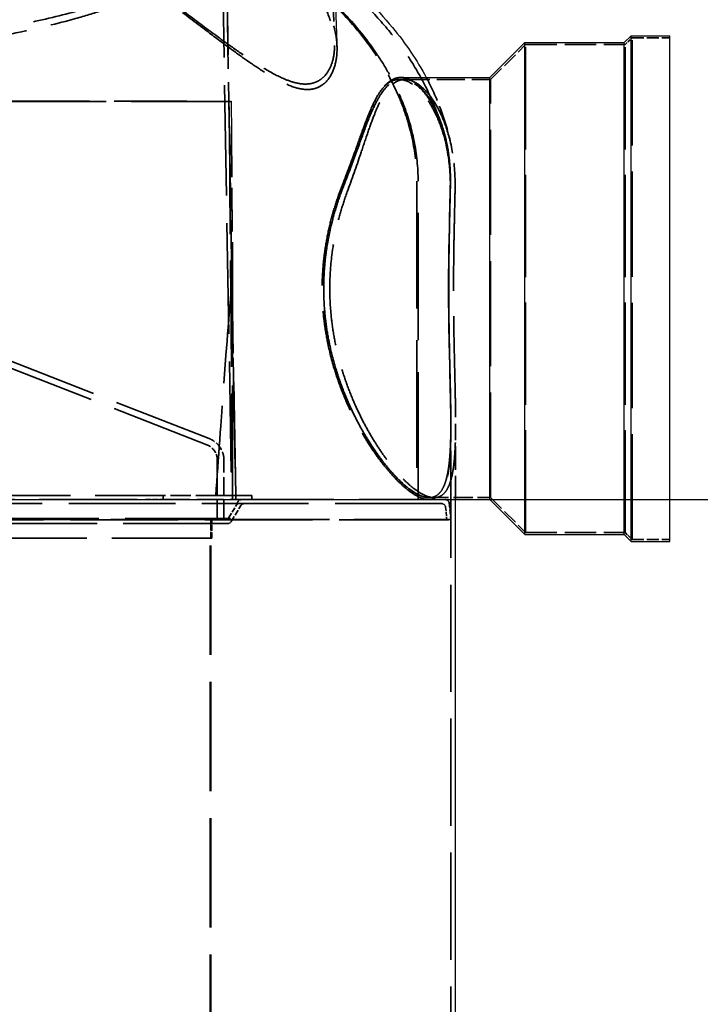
# Model space of a CAD drawing. Header units: millimetres. Extents: x -122 to 329287, y -2042 to 18239.
# Tile 19 of 39: x 13435 to 15144, y 6606 to 9079. Entities that reach past the tile are written whole.
import ezdxf

# ---------------------------------------------------------------- set-up
doc = ezdxf.new("R2010")
doc.units = ezdxf.units.MM
doc.header["$LTSCALE"] = 61
doc.linetypes.add('DASHED', pattern=[0.2068, 0.1655, -0.0413])
for name, color, linetype, lineweight in [('Dimension (Draken)', 7, 'Continuous', 25), ('Hidden (Draken)', 7, 'DASHED', 35), ('Visible (Draken)', 7, 'Continuous', 25)]:
    doc.layers.add(name, color=color, linetype=linetype, lineweight=lineweight)
doc.styles.add('Draken Note Text', font='tahoma.ttf')
doc.dimstyles.new('Draken Metric', dxfattribs={"dimscale": 61, "dimtxt": 2.5, "dimasz": 2.5, "dimexe": 3.175, "dimexo": 1, "dimgap": 0.762, "dimtad": 1, "dimtoh": 1, "dimdec": 1, "dimrnd": 1e-08, "dimzin": 0, "dimdsep": 46, "dimtxsty": 'Draken Note Text', "dimcen": 0.09, "dimdle": 10, "dimclrd": 256, "dimclre": 256, "dimclrt": 256, "dimadec": 1, "dimazin": 0, "dimtfac": 1.40208, "dimtdec": 1, "dimtmove": 0, "dimatfit": 3, "dimfxl": 1, "dimtolj": 1, "dimtzin": 0, "dimlwd": -1, "dimlwe": -1, "dimarcsym": 0})

# ---------------------------------------------------------------- blocks, each defined once
blk = doc.blocks.new('*D15')
at = {"layer": 'Defpoints', "color": 0, "transparency": 16777216}
for p in [(13950.9, 9623.5), (16939.9, 9623.5), (12472, 7873.5)]:
    blk.add_point(p, dxfattribs=at)
at = {"layer": 'Dimension (Draken)', "transparency": 16777216}
for p, q in [((14011.9, 9623.5), (17133.6, 9623.5)), ((16939.9, 8026), (16939.9, 9471)), ((12533, 7873.5), (17133.6, 7873.5))]:
    blk.add_line(p, q, dxfattribs=at)
for points in [[(16914.5, 9471), (16965.3, 9471), (16939.9, 9623.5)], [(16914.5, 8026), (16965.3, 8026), (16939.9, 7873.5)]]:
    blk.add_solid(points, dxfattribs=at)
at = {"layer": 'Dimension (Draken)', "transparency": 16777216, "insert": (16734.7, 8535.3), "char_height": 152.5, "attachment_point": 1, "rotation": 90, "style": 'Draken Note Text'}
blk.add_mtext('\\A1;1750', dxfattribs=at)
blk = doc.blocks.new('*D16')
at = {"layer": 'Defpoints', "color": 0, "transparency": 16777216}
for p in [(14052.9, 10623.5), (17527.6, 10623.5), (12472, 7873.5)]:
    blk.add_point(p, dxfattribs=at)
at = {"layer": 'Dimension (Draken)', "transparency": 16777216}
for p, q in [((14113.9, 10623.5), (17721.2, 10623.5)), ((17527.6, 8026), (17527.6, 10471)), ((12533, 7873.5), (17721.2, 7873.5))]:
    blk.add_line(p, q, dxfattribs=at)
for points in [[(17502.1, 10471), (17553, 10471), (17527.6, 10623.5)], [(17502.1, 8026), (17553, 8026), (17527.6, 7873.5)]]:
    blk.add_solid(points, dxfattribs=at)
at = {"layer": 'Dimension (Draken)', "transparency": 16777216, "insert": (17319.2, 8370.4), "char_height": 152.5, "attachment_point": 1, "rotation": 90, "style": 'Draken Note Text'}
blk.add_mtext('\\A1; \\fTahoma|b0|i0;{\\H151.8900;To Suit Site Levels}', dxfattribs=at)

msp = doc.modelspace()

# ---------------------------------------------------------------- linework, layer by layer
at = {"layer": 'Hidden (Draken)', "ltscale": 27.512947}
msp.add_line((13937.6, 9608.56), (13967.88, 7873.47), dxfattribs=at)
at = {"layer": 'Hidden (Draken)', "ltscale": 27.435045}
msp.add_line((13947.51, 9613.65), (13977.71, 7883.47), dxfattribs=at)
at = {"layer": 'Hidden (Draken)', "ltscale": 21.68861}
msp.add_line((14206.64, 9566.45), (14225.74, 9019.59), dxfattribs=at)
at = {"layer": 'Hidden (Draken)', "ltscale": 28.333616}
msp.add_line((13977.71, 7883.47), (13952.76, 9312.95), dxfattribs=at)
at = {"layer": 'Hidden (Draken)', "ltscale": 0.772294}
for p, q in [((14955.38, 9015.97), (14972.88, 9033.47)), ((14955.38, 7790.97), (14972.88, 7773.47))]:
    msp.add_line(p, q, dxfattribs=at)
at = {"layer": 'Hidden (Draken)', "ltscale": 26.149223}
for p, q in [((14972.88, 7773.47), (14972.88, 9033.47)), ((14617.88, 7878.47), (14617.88, 8928.47))]:
    msp.add_line(p, q, dxfattribs=at)
at = {"layer": 'Hidden (Draken)', "ltscale": 2.964796}
for p, q in [((14972.88, 9033.47), (15067.88, 9033.47)), ((14972.88, 7773.47), (15067.88, 7773.47))]:
    msp.add_line(p, q, dxfattribs=at)
at = {"layer": 'Hidden (Draken)', "ltscale": 0.281367}
msp.add_line((14231.7, 9020.83), (14232.02, 9011.82), dxfattribs=at)
at = {"layer": 'Hidden (Draken)', "ltscale": 3.861871}
for p, q in [((14617.88, 8928.47), (14705.38, 9015.97)), ((14617.88, 7878.47), (14705.38, 7790.97))]:
    msp.add_line(p, q, dxfattribs=at)
at = {"layer": 'Hidden (Draken)', "ltscale": 25.422857}
for p, q in [((14705.38, 7790.97), (14705.38, 9015.97)), ((14955.38, 7790.97), (14955.38, 9015.97))]:
    msp.add_line(p, q, dxfattribs=at)
at = {"layer": 'Hidden (Draken)', "ltscale": 7.802259}
for p, q in [((14705.38, 9015.97), (14955.38, 9015.97)), ((14705.38, 7790.97), (14955.38, 7790.97))]:
    msp.add_line(p, q, dxfattribs=at)
at = {"layer": 'Hidden (Draken)', "ltscale": 0.441685}
msp.add_line((14388.1, 8928.47), (14402.25, 8928.47), dxfattribs=at)
at = {"layer": 'Hidden (Draken)', "ltscale": 0.234565}
msp.add_line((14391.97, 8933.47), (14399.49, 8933.47), dxfattribs=at)
at = {"layer": 'Hidden (Draken)', "ltscale": 6.966325}
msp.add_line((14394.67, 8928.47), (14617.88, 8928.47), dxfattribs=at)
at = {"layer": 'Hidden (Draken)', "ltscale": 24.619135}
msp.add_line((12119.63, 8873.65), (13854.66, 8873.65), dxfattribs=at)
at = {"layer": 'Hidden (Draken)', "ltscale": 24.838673}
msp.add_line((12148.31, 8873.47), (13961.26, 8873.47), dxfattribs=at)
at = {"layer": 'Hidden (Draken)', "ltscale": 0.311994}
for p, q in [((13961.26, 8873.47), (13966.26, 8873.65)), ((13795.34, 7873.47), (13795.34, 7883.47)), ((13977.71, 7873.47), (13977.71, 7883.47)), ((14017.88, 7873.47), (14017.88, 7883.47)), ((13917.88, 7823.47), (13917.88, 7813.47)), ((14507.93, 7822.48), (14517.88, 7823.47))]:
    msp.add_line(p, q, dxfattribs=at)
at = {"layer": 'Hidden (Draken)', "ltscale": 26.428015}
msp.add_line((13969.99, 7873.47), (13961.26, 8873.47), dxfattribs=at)
at = {"layer": 'Hidden (Draken)', "ltscale": 10.793313}
msp.add_line((13966.97, 8792.24), (13969.99, 8446.46), dxfattribs=at)
at = {"layer": 'Hidden (Draken)', "ltscale": 31.708786}
for p, q in [((14432.09, 8673.47), (14432.09, 7873.47)), ((14435.59, 7873.47), (14435.59, 8673.47))]:
    msp.add_line(p, q, dxfattribs=at)
at = {"layer": 'Hidden (Draken)', "ltscale": 22.710899}
msp.add_line((13969.99, 8446.46), (13969.99, 7873.47), dxfattribs=at)
at = {"layer": 'Hidden (Draken)', "ltscale": 24.735857}
for p, q in [((13911.1, 8026.66), (13039.1, 8367.13)), ((13905.04, 8011.13), (13033.04, 8351.61))]:
    msp.add_line(p, q, dxfattribs=at)
at = {"layer": 'Hidden (Draken)', "ltscale": 26.666664}
msp.add_line((14517.88, 5035.88), (14517.88, 8063.43), dxfattribs=at)
at = {"layer": 'Hidden (Draken)', "ltscale": 0.239277}
msp.add_line((14517.88, 8055.76), (14517.88, 8063.43), dxfattribs=at)
at = {"layer": 'Hidden (Draken)', "ltscale": 5.928545}
msp.add_line((14529.88, 7873.47), (14529.88, 8063.43), dxfattribs=at)
at = {"layer": 'Hidden (Draken)', "ltscale": 4.551688}
for p, q in [((13931.55, 7826.47), (13931.55, 7972.32)), ((13948.21, 7826.47), (13948.21, 7972.32))]:
    msp.add_line(p, q, dxfattribs=at)
at = {"layer": 'Hidden (Draken)', "ltscale": 24.750107}
msp.add_line((12063.94, 7883.47), (13795.34, 7883.47), dxfattribs=at)
at = {"layer": 'Hidden (Draken)', "ltscale": 26.501078}
msp.add_line((14494.78, 7863.47), (12353.74, 7863.47), dxfattribs=at)
at = {"layer": 'Hidden (Draken)', "ltscale": 24.37952}
msp.add_line((12561.75, 7873.47), (13750.88, 7873.47), dxfattribs=at)
at = {"layer": 'Hidden (Draken)', "ltscale": 1.42069}
msp.add_line((13750.88, 7873.47), (13795.34, 7873.47), dxfattribs=at)
at = {"layer": 'Hidden (Draken)', "ltscale": 5.002205}
msp.add_line((13927.72, 7883.47), (13795.34, 7883.47), dxfattribs=at)
at = {"layer": 'Hidden (Draken)', "ltscale": 6.684907}
msp.add_line((13795.34, 7873.47), (13969.99, 7873.47), dxfattribs=at)
at = {"layer": 'Hidden (Draken)', "ltscale": 13.354685}
msp.add_line((14017.88, 7883.47), (13927.72, 7883.47), dxfattribs=at)
at = {"layer": 'Hidden (Draken)', "ltscale": 1.279041}
msp.add_line((13960.79, 7828.33), (13981.88, 7863.47), dxfattribs=at)
at = {"layer": 'Hidden (Draken)', "ltscale": 25.208206}
msp.add_line((13969.99, 7873.47), (14463.56, 7873.47), dxfattribs=at)
at = {"layer": 'Hidden (Draken)', "ltscale": 0.388366}
for p, q in [((14463.56, 7878.47), (14476.01, 7878.47)), ((14463.56, 7873.47), (14476.01, 7873.47))]:
    msp.add_line(p, q, dxfattribs=at)
at = {"layer": 'Hidden (Draken)', "ltscale": 4.816039}
msp.add_line((14463.56, 7878.47), (14617.88, 7878.47), dxfattribs=at)
at = {"layer": 'Hidden (Draken)', "ltscale": 1.285713}
msp.add_line((14513.78, 7864.47), (14517.88, 7823.47), dxfattribs=at)
at = {"layer": 'Hidden (Draken)', "ltscale": 1.466298}
msp.add_line((13966.46, 7818.33), (13990.63, 7858.62), dxfattribs=at)
at = {"layer": 'Hidden (Draken)', "ltscale": 1.003272}
msp.add_line((14504.73, 7854.47), (14507.93, 7822.48), dxfattribs=at)
at = {"layer": 'Hidden (Draken)', "ltscale": 26.204567}
msp.add_line((13964.88, 7826.47), (12070.88, 7826.47), dxfattribs=at)
at = {"layer": 'Hidden (Draken)', "ltscale": 26.010868}
msp.add_line((13957.88, 7813.47), (12077.88, 7813.47), dxfattribs=at)
at = {"layer": 'Hidden (Draken)', "ltscale": 26.756811}
msp.add_line((14507.93, 7822.48), (12345.82, 7822.48), dxfattribs=at)
at = {"layer": 'Hidden (Draken)', "ltscale": 24.162125}
msp.add_line((14517.88, 7823.47), (12350.34, 7823.47), dxfattribs=at)
at = {"layer": 'Hidden (Draken)', "ltscale": 27.144987}
for p, q in [((13913.88, 5429.47), (13913.88, 7826.47)), ((13914.88, 5429.47), (13914.88, 7826.47))]:
    msp.add_line(p, q, dxfattribs=at)
at = {"layer": 'Hidden (Draken)', "ltscale": 1.560372}
msp.add_line((13914.88, 7776.47), (13914.88, 7826.47), dxfattribs=at)
at = {"layer": 'Hidden (Draken)', "ltscale": 1.466743}
msp.add_line((13917.88, 7776.47), (13917.88, 7823.47), dxfattribs=at)
at = {"layer": 'Hidden (Draken)', "ltscale": 0.093528}
msp.add_line((13964.88, 7823.47), (13964.88, 7826.47), dxfattribs=at)
at = {"layer": 'Hidden (Draken)', "ltscale": 24.904022}
msp.add_line((13917.88, 7776.47), (12117.88, 7776.47), dxfattribs=at)
at = {"layer": 'Hidden (Draken)', "ltscale": 0.242145}
msp.add_arc((13965.6, 8662.62), 552.36, 8.42082, 9.22596, dxfattribs=at)
at = {"layer": 'Hidden (Draken)', "ltscale": 1.55848}
msp.add_arc((13889.88, 7972.32), 41.67, 0, 68.67157, dxfattribs=at)
at = {"layer": 'Hidden (Draken)', "ltscale": 2.181911}
msp.add_arc((13889.88, 7972.32), 58.33, 0, 68.67157, dxfattribs=at)
at = {"layer": 'Hidden (Draken)', "ltscale": 0.490137}
msp.add_arc((13991.88, 7863.47), 10, 90, 180, dxfattribs=at)
at = {"layer": 'Hidden (Draken)', "ltscale": 0.321475}
for centre, start, end in [((13999.21, 7853.47), 90, 149.03624), ((13952.22, 7833.47), 270, 329.03624), ((13957.88, 7823.47), 270, 329.03624)]:
    msp.add_arc(centre, 10, start, end, dxfattribs=at)
at = {"layer": 'Hidden (Draken)', "ltscale": 0.459031}
for centre in [(14494.78, 7853.47), (14503.83, 7863.47)]:
    msp.add_arc(centre, 10, 5.71059, 90, dxfattribs=at)
at = {"layer": 'Hidden (Draken)', "ltscale": 24.814287}
msp.add_open_spline([(13017.88, 9504.56), (13019.03, 9504.56), (13020.18, 9504.56), (13121.94, 9504.49), (13221.74, 9501.33), (13428.81, 9487.83), (13532.15, 9476.44), (13714.25, 9445.34), (13790.06, 9425.64), (13901.44, 9378.82), (13935.09, 9352), (13954.68, 9293.27), (13940.41, 9261.84), (13880.54, 9209.55), (13849.31, 9189.46), (13779.23, 9153.75), (13743.3, 9138.12), (13664.32, 9108.54), (13621.72, 9094.58), (13530.32, 9068.75), (13481.74, 9056.88), (13374.55, 9035.09), (13315.64, 9025.51), (13202.48, 9012.34), (13149.11, 9008.14), (13053.88, 9004.51), (13012.54, 9004.2), (12922.45, 9006.27), (12874.05, 9009.16), (12723.89, 9023.3), (12626.59, 9040.21), (12492.23, 9072.21), (12448.84, 9084.25), (12365.62, 9110.52), (12326.31, 9124.81), (12253.69, 9155.04), (12220.97, 9170.98), (12164.89, 9203.52), (12141.92, 9220.07), (12096.16, 9263.75), (12083.98, 9290.31), (12094.93, 9345.42), (12125.16, 9372.89), (12230.78, 9420.99), (12304.1, 9441.3), (12485.16, 9474.14), (12590.81, 9486.38), (12801.05, 9500.77), (12901, 9504.2), (13001.99, 9504.53), (13007.29, 9504.55), (13012.58, 9504.56), (13017.88, 9504.56)], degree=3, knots=[-593.9521344, -593.9521344, -593.9521344, -593.9521344, -593.6070556, -593.6070556, -563.4238685, -563.4238685, -527.8847268, -527.8847268, -491.028071, -491.028071, -453.4464069, -453.4464069, -415.8352396, -415.8352396, -392.734732, -392.734732, -374.313847, -374.313847, -356.6322323, -356.6322323, -339.2156629, -339.2156629, -320.1872975, -320.1872975, -303.9182854, -303.9182854, -291.5273811, -291.5273811, -276.8784841, -276.8784841, -245.3414111, -245.3414111, -228.9036272, -228.9036272, -211.4033433, -211.4033433, -192.8645323, -192.8645323, -173.7890377, -173.7890377, -141.9820819, -141.9820819, -104.0941265, -104.0941265, -67.0809349, -67.0809349, -30.3029722, -30.3029722, 0, 0, 0, 1.5892734, 1.5892734, 1.5892734, 1.5892734], dxfattribs=at)
at = {"layer": 'Hidden (Draken)', "ltscale": 25.79211}
msp.add_open_spline([(12515.37, 9488.48), (12504.59, 9487.12), (12493.96, 9485.72), (12384.4, 9470.62), (12300.31, 9453.04), (12169.09, 9410.22), (12124.17, 9385.23), (12080.95, 9329.61), (12083.27, 9299.42), (12127.17, 9245.56), (12156.96, 9222.76), (12226.28, 9183.95), (12260.46, 9167.94), (12336.15, 9137.8), (12377, 9123.65), (12466.82, 9096.82), (12515.78, 9084.2), (12627.74, 9060.1), (12691.46, 9049.14), (12814.26, 9034.08), (12872.18, 9029.23), (12974.4, 9025.04), (13018.05, 9024.59), (13112.29, 9026.54), (13162.51, 9029.4), (13314.5, 9043.32), (13411.86, 9059.7), (13546.28, 9090.91), (13589.7, 9102.68), (13672.67, 9128.34), (13711.73, 9142.29), (13783.82, 9171.82), (13816.26, 9187.41), (13871.84, 9219.28), (13894.59, 9235.53), (13942.79, 9281.22), (13954.11, 9309.97), (13934.37, 9366.2), (13899.93, 9392.91), (13786.57, 9439.44), (13709.68, 9458.98), (13585.53, 9479.69), (13553.64, 9484.31), (13520.39, 9488.48)], degree=3, knots=[51.7294151, 51.7294151, 51.7294151, 51.7294151, 55.5993414, 55.5993414, 92.1335477, 92.1335477, 129.5081105, 129.5081105, 167.0707217, 167.0707217, 193.6999904, 193.6999904, 212.6932987, 212.6932987, 230.5424528, 230.5424528, 248.6810654, 248.6810654, 269.5678082, 269.5678082, 287.2826175, 287.2826175, 300.367322, 300.367322, 315.5621039, 315.5621039, 347.1349524, 347.1349524, 363.6072357, 363.6072357, 381.0467795, 381.0467795, 399.4960237, 399.4960237, 418.4909375, 418.4909375, 453.4468898, 453.4468898, 491.2694927, 491.2694927, 528.3065485, 528.3065485, 540.2782233, 540.2782233, 540.2782233, 540.2782233], dxfattribs=at)
at = {"layer": 'Hidden (Draken)', "ltscale": 25.192038}
msp.add_open_spline([(14021.24, 9300.28), (13977.68, 9328.86), (13929.07, 9354.82), (13835.16, 9395.78), (13791.42, 9411.54), (13720.33, 9431.98), (13692.65, 9438.48), (13651.47, 9445.71), (13636.82, 9447.7), (13612.6, 9449.87), (13602.66, 9450.36), (13584.28, 9450.4), (13575.86, 9449.96), (13558.56, 9447.91), (13550.21, 9446.03), (13531.38, 9439), (13523.68, 9432.53), (13515.66, 9413.84), (13517.6, 9400.81), (13534.01, 9367.44), (13550.41, 9346.55), (13598.94, 9295.75), (13633.08, 9265.29), (13694.65, 9213.86), (13718.99, 9194.21), (13771.37, 9152.71), (13799.52, 9130.83), (13854.56, 9088.46), (13881.45, 9067.95), (13927.84, 9033.03), (13947.46, 9018.4), (13980.5, 8994.3), (13994.08, 8984.55), (14037.36, 8954.41), (14065.28, 8936.37), (14105.72, 8915.86), (14120.57, 8909.75), (14139.39, 8905.2), (14144.03, 8904.37), (14151.49, 8903.55), (14154.36, 8903.38), (14159.87, 8903.32), (14162.5, 8903.43), (14168.66, 8904.02), (14172.11, 8904.62), (14183.88, 8907.68), (14191.28, 8911.51), (14207.73, 8924.43), (14215.32, 8935.22), (14225.93, 8958.68), (14229.26, 8971.51), (14232.92, 9001.21), (14232.42, 9018.64), (14226.35, 9056.96), (14219.89, 9078.14), (14199.6, 9123.5), (14184.79, 9147.75), (14148.45, 9194.32), (14127.26, 9216.66), (14078.56, 9259.87), (14051.19, 9280.63), (14021.24, 9300.28)], degree=3, knots=[0, 0, 0, 0, 16.7237987, 16.7237987, 30.7100003, 30.7100003, 40.2181846, 40.2181846, 45.9296485, 45.9296485, 50.3536542, 50.3536542, 54.7368366, 54.7368366, 60.2866505, 60.2866505, 69.73491, 69.73491, 81.4273869, 81.4273869, 95.1596063, 95.1596063, 111.576592, 111.576592, 121.2407815, 121.2407815, 131.5731905, 131.5731905, 141.1292083, 141.1292083, 148.0869289, 148.0869289, 152.9426443, 152.9426443, 163.6942935, 163.6942935, 170.1898406, 170.1898406, 172.3881236, 172.3881236, 173.8122292, 173.8122292, 175.1785952, 175.1785952, 177.0833746, 177.0833746, 181.9539431, 181.9539431, 189.5662281, 189.5662281, 196.8596221, 196.8596221, 205.8627713, 205.8627713, 216.3932322, 216.3932322, 228.4608954, 228.4608954, 239.9891818, 239.9891818, 251.4866678, 251.4866678, 251.4866678, 251.4866678], dxfattribs=at)
at = {"layer": 'Hidden (Draken)', "ltscale": 24.698355}
msp.add_open_spline([(14019.27, 9300.28), (14065.47, 9269.93), (14105.29, 9236.99), (14155.82, 9182.45), (14171.69, 9161.91), (14197.51, 9120.57), (14207.51, 9099.73), (14219.95, 9062.67), (14223.54, 9046.29), (14226.09, 9019.22), (14226.13, 9008.24), (14222.86, 8975.72), (14216.03, 8956.59), (14197.66, 8932.65), (14187.77, 8924.78), (14171.34, 8919.19), (14167.2, 8918.22), (14160.05, 8917.28), (14157.2, 8917.07), (14151.51, 8916.97), (14148.68, 8917.07), (14141.85, 8917.62), (14137.8, 8918.19), (14123.65, 8920.98), (14113.18, 8924.34), (14085.93, 8935.5), (14068.77, 8944.64), (14023.85, 8971.34), (13993.22, 8992.25), (13935.4, 9033.6), (13910.28, 9052.12), (13857.46, 9091.57), (13829.62, 9112.67), (13774.67, 9154.89), (13747.54, 9176.04), (13685.5, 9225.64), (13651.87, 9253.57), (13589.05, 9310.3), (13561.79, 9338.22), (13529.78, 9382.94), (13522.39, 9400.45), (13525.04, 9424.96), (13531.34, 9433.29), (13549.66, 9442.35), (13557.93, 9444.77), (13575.13, 9447.48), (13583.29, 9448.15), (13600.77, 9448.52), (13609.98, 9448.25), (13631.82, 9446.71), (13644.69, 9445.22), (13680.28, 9439.7), (13703.99, 9434.7), (13758.79, 9420.43), (13789.96, 9410.59), (13857.8, 9385.5), (13894.03, 9369.8), (13960.68, 9336.25), (13991.07, 9318.81), (14019.27, 9300.28)], degree=3, knots=[0, 0, 0, 0, 17.7539196, 17.7539196, 28.1095419, 28.1095419, 38.4169682, 38.4169682, 46.6380949, 46.6380949, 52.3991686, 52.3991686, 64.3662058, 64.3662058, 72.7333775, 72.7333775, 75.3494674, 75.3494674, 76.9987583, 76.9987583, 78.5507337, 78.5507337, 80.66266, 80.66266, 85.747449, 85.747449, 93.4499574, 93.4499574, 105.7442597, 105.7442597, 114.9831949, 114.9831949, 125.3157373, 125.3157373, 135.8484989, 135.8484989, 150.5583962, 150.5583962, 167.569113, 167.569113, 181.8070189, 181.8070189, 192.6461981, 192.6461981, 198.7612665, 198.7612665, 203.278831, 203.278831, 207.5782996, 207.5782996, 212.8047993, 212.8047993, 221.2322629, 221.2322629, 231.3828289, 231.3828289, 243.1789989, 243.1789989, 254.0173318, 254.0173318, 254.0173318, 254.0173318], dxfattribs=at)
at = {"layer": 'Hidden (Draken)', "ltscale": 26.194662}
msp.add_open_spline([(14510.09, 8743.51), (14500.97, 8796.95), (14483.86, 8849.89), (14434.2, 8953.12), (14401.65, 9003.39), (14322.14, 9099.65), (14275.18, 9145.64), (14168.37, 9231.87), (14108.51, 9272.1), (13977.81, 9345.54), (13906.97, 9378.74), (13831.76, 9407.88)], degree=3, knots=[-3.03961017, -3.03961017, -3.03961017, -3.03961017, -2.86055002, -2.86055002, -2.68148987, -2.68148987, -2.50242973, -2.50242973, -2.32336958, -2.32336958, -2.14430943, -2.14430943, -2.14430943, -2.14430943], dxfattribs=at)
at = {"layer": 'Hidden (Draken)', "ltscale": 22.249002}
msp.add_open_spline([(14435.59, 8673.47), (14435.59, 8741.35), (14422.06, 8807.47), (14367.13, 8945.81), (14322.03, 9014.04), (14187.75, 9164.71), (14080.96, 9245.47), (13952.76, 9312.95)], degree=3, knots=[0, 0, 0, 0, 20.3633637, 20.3633637, 44.6228102, 44.6228102, 80.7493076, 80.7493076, 80.7493076, 80.7493076], dxfattribs=at)
at = {"layer": 'Hidden (Draken)', "ltscale": 22.123795}
msp.add_open_spline([(13952.81, 9310.13), (14087.03, 9239.17), (14197.59, 9153.58), (14326.31, 9001.61), (14366.21, 8938.95), (14418.54, 8807.42), (14432.09, 8741.33), (14432.09, 8673.47)], degree=3, knots=[0.6559182, 0.6559182, 0.6559182, 0.6559182, 46.3250054, 46.3250054, 73.1908601, 73.1908601, 97.9599526, 97.9599526, 97.9599526, 97.9599526], dxfattribs=at)
at = {"layer": 'Hidden (Draken)', "ltscale": 23.122313}
msp.add_open_spline([(14516.58, 8651.88), (14517.38, 8687.64), (14514.42, 8720.88), (14501.54, 8789.22), (14490.09, 8821.87), (14464.82, 8871.75), (14451.45, 8890.27), (14431.1, 8910.18), (14424.28, 8915.51), (14413.46, 8921.91), (14409.43, 8923.83), (14401.81, 8926.58), (14398.21, 8927.5), (14391.99, 8928.38), (14389.36, 8928.53), (14384.01, 8928.37), (14381.3, 8928.03), (14374.58, 8926.54), (14370.63, 8925.05), (14356.86, 8917.65), (14347.65, 8908.48), (14333.78, 8887.89), (14328.82, 8878.99), (14317.72, 8855.93), (14311.66, 8841.06), (14299.09, 8807.24), (14292.62, 8788.27), (14273.88, 8732.75), (14260.89, 8693.69), (14245.1, 8651.88)], degree=3, knots=[-116.9515211, -116.9515211, -116.9515211, -116.9515211, -104.7375807, -104.7375807, -89.2510778, -89.2510778, -75.5134288, -75.5134288, -68.6774407, -68.6774407, -64.5795455, -64.5795455, -60.8408518, -60.8408518, -58.0415796, -58.0415796, -55.0912696, -55.0912696, -50.6186095, -50.6186095, -39.1555021, -39.1555021, -32.4150548, -32.4150548, -23.8297087, -23.8297087, -15.0046902, -15.0046902, 0, 0, 0, 0], dxfattribs=at)
at = {"layer": 'Hidden (Draken)', "ltscale": 27.703873}
msp.add_open_spline([(14510.81, 8751.18), (14507.92, 8768.99), (14504.06, 8785.72), (14493.84, 8820.29), (14487.14, 8837.41), (14473.19, 8866.02), (14466.07, 8877.91), (14446.16, 8905.44), (14432.9, 8917.92), (14414.4, 8928.45), (14409.01, 8930.66), (14400.12, 8932.88), (14396.59, 8933.37), (14389.76, 8933.54), (14386.47, 8933.25), (14378.88, 8931.72), (14374.62, 8930.17), (14365.9, 8925.53), (14361.46, 8922.31), (14349.9, 8911.57), (14343, 8902.67), (14327.18, 8876.65), (14318.5, 8857.88), (14299.68, 8810.98), (14289.57, 8782.35), (14268.4, 8723.44), (14257.82, 8694.4), (14245.73, 8663.88)], degree=3, knots=[10.7886212, 10.7886212, 10.7886212, 10.7886212, 17.9697473, 17.9697473, 26.7687616, 26.7687616, 34.6465448, 34.6465448, 48.0022887, 48.0022887, 53.5494299, 53.5494299, 57.2740604, 57.2740604, 60.835844, 60.835844, 65.6119068, 65.6119068, 70.8375618, 70.8375618, 79.5663783, 79.5663783, 91.3918067, 91.3918067, 104.4873217, 104.4873217, 115.5864858, 115.5864858, 115.5864858, 115.5864858], dxfattribs=at)
at = {"layer": 'Hidden (Draken)', "ltscale": 27.517653}
msp.add_open_spline([(14249.75, 8663.88), (14271.07, 8717.61), (14287.61, 8766.24), (14309.93, 8825.19), (14316.57, 8841.7), (14328.76, 8868.23), (14334.27, 8878.82), (14349.47, 8903.31), (14359.35, 8914.37), (14374.48, 8923.87), (14379.13, 8925.91), (14387.17, 8927.96), (14390.51, 8928.41), (14397.2, 8928.52), (14400.56, 8928.21), (14408.62, 8926.58), (14413.35, 8924.93), (14423.39, 8919.99), (14428.7, 8916.55), (14442.98, 8905.02), (14451.92, 8895.37), (14475.21, 8862.81), (14488.84, 8835.36), (14504.47, 8783.87), (14508.9, 8764.46), (14512, 8743.51)], degree=3, knots=[0, 0, 0, 0, 19.635729, 19.635729, 28.4861392, 28.4861392, 35.7998138, 35.7998138, 48.1202682, 48.1202682, 53.3985993, 53.3985993, 57.044713, 57.044713, 60.6178935, 60.6178935, 65.5419313, 65.5419313, 70.9934638, 70.9934638, 80.230267, 80.230267, 96.1225732, 96.1225732, 104.4584834, 104.4584834, 104.4584834, 104.4584834], dxfattribs=at)
at = {"layer": 'Hidden (Draken)', "ltscale": 23.109152}
msp.add_open_spline([(14259.74, 8651.88), (14272.12, 8685.06), (14282.83, 8716.54), (14304.42, 8780.68), (14314.73, 8811.73), (14333.64, 8859.81), (14342.16, 8878.04), (14357.51, 8902.1), (14364, 8909.97), (14376.3, 8920.51), (14381.96, 8923.89), (14390.87, 8927.06), (14393.98, 8927.79), (14399.67, 8928.47), (14402.24, 8928.55), (14407.75, 8928.23), (14410.7, 8927.77), (14418.59, 8925.81), (14423.58, 8923.82), (14443.51, 8912.91), (14458.78, 8898.09), (14481.24, 8864.7), (14489.12, 8850.29), (14504.43, 8814.96), (14511.61, 8793.43), (14525.13, 8734.65), (14529.55, 8695.15), (14528.59, 8651.88)], degree=3, knots=[-116.6017126, -116.6017126, -116.6017126, -116.6017126, -104.7319275, -104.7319275, -90.4509283, -90.4509283, -78.468755, -78.468755, -70.1821625, -70.1821625, -63.5475336, -63.5475336, -60.0914034, -60.0914034, -57.3150804, -57.3150804, -54.1932154, -54.1932154, -49.0432685, -49.0432685, -33.7869512, -33.7869512, -24.9136085, -24.9136085, -14.7355755, -14.7355755, 0, 0, 0, 0], dxfattribs=at)
at = {"layer": 'Hidden (Draken)', "ltscale": 6.304711}
msp.add_open_spline([(14456.23, 8933.47), (14461.16, 8924.28), (14465.85, 8915.04), (14495.65, 8852.85), (14513.09, 8798.46), (14522.26, 8743.51)], degree=3, knots=[5.97159801, 5.97159801, 5.97159801, 5.97159801, 6.00322402, 6.00322402, 6.18340836, 6.18340836, 6.18340836, 6.18340836], dxfattribs=at)
at = {"layer": 'Hidden (Draken)', "ltscale": 3.347988}
msp.add_open_spline([(14516.62, 8663.88), (14517.34, 8695.2), (14515.16, 8724.41), (14510.81, 8751.18)], degree=3, dxfattribs=at)
at = {"layer": 'Hidden (Draken)', "ltscale": 3.04583}
msp.add_open_spline([(14512, 8743.51), (14512.51, 8740.09), (14512.98, 8736.63), (14516.11, 8711.39), (14517.36, 8688.24), (14516.84, 8663.88)], degree=3, knots=[104.4584834, 104.4584834, 104.4584834, 104.4584834, 105.8186494, 105.8186494, 114.2630647, 114.2630647, 114.2630647, 114.2630647], dxfattribs=at)
at = {"layer": 'Hidden (Draken)', "ltscale": 25.681183}
msp.add_open_spline([(14245.73, 8663.88), (14244.19, 8659.98), (14242.67, 8656.05), (14235.51, 8637.05), (14230.2, 8621.53), (14220.52, 8589.68), (14216.14, 8573.34), (14208.51, 8540.1), (14205.26, 8523.2), (14200.04, 8489.11), (14198.06, 8471.93), (14195.43, 8437.59), (14194.78, 8420.44), (14194.78, 8386.5), (14195.43, 8369.35), (14198.06, 8335.01), (14200.04, 8317.83), (14205.26, 8283.74), (14208.51, 8266.84), (14216.14, 8233.6), (14220.52, 8217.26), (14230.2, 8185.42), (14235.51, 8169.89), (14246.84, 8139.84), (14252.85, 8125.33), (14265.32, 8097.49), (14271.79, 8084.16), (14284.9, 8058.86), (14291.55, 8046.88), (14305.3, 8023.52), (14312.67, 8011.78), (14327.68, 7989.34), (14335.32, 7978.63), (14350.65, 7958.51), (14358.34, 7949.08), (14373.55, 7931.73), (14381.08, 7923.79), (14395.77, 7909.56), (14402.95, 7903.27), (14416.79, 7892.44), (14423.45, 7887.9), (14436.12, 7880.66), (14442.14, 7877.94), (14453.42, 7874.35), (14458.69, 7873.47), (14468.05, 7873.47), (14472.33, 7874.22), (14480.37, 7877.36), (14484.13, 7879.75), (14491.05, 7886.26), (14494.2, 7890.38), (14499.86, 7900.35), (14502.37, 7906.2), (14506.76, 7919.57), (14508.63, 7927.09), (14511.8, 7943.67), (14513.09, 7952.74), (14515.16, 7972.21), (14515.94, 7982.61), (14517.08, 8004.51), (14517.45, 8015.99), (14517.86, 8039.62), (14517.92, 8052.16), (14517.8, 8078.61), (14517.62, 8092.51), (14517.11, 8121.5), (14516.77, 8136.59), (14516.03, 8167.69), (14515.62, 8183.72), (14514.81, 8216.43), (14514.4, 8233.14), (14513.67, 8266.97), (14513.34, 8284.08), (14512.8, 8318.4), (14512.59, 8335.61), (14512.31, 8369.8), (14512.24, 8386.78), (14512.24, 8403.47), (14512.24, 8420.17), (14512.31, 8437.14), (14512.59, 8471.33), (14512.8, 8488.54), (14513.34, 8522.86), (14513.67, 8539.98), (14514.4, 8573.8), (14514.81, 8590.51), (14515.62, 8623.22), (14516.03, 8639.25), (14516.47, 8657.85), (14516.55, 8660.87), (14516.62, 8663.88)], degree=3, knots=[-191.7796096, -191.7796096, -191.7796096, -191.7796096, -190.4338246, -190.4338246, -185.3430547, -185.3430547, -180.2522848, -180.2522848, -175.1615149, -175.1615149, -170.070745, -170.070745, -164.979975, -164.979975, -159.8892051, -159.8892051, -154.7984352, -154.7984352, -149.7076653, -149.7076653, -144.6168953, -144.6168953, -139.5261254, -139.5261254, -134.4353555, -134.4353555, -129.3445856, -129.3445856, -124.2538157, -124.2538157, -118.7724319, -118.7724319, -113.2910481, -113.2910481, -107.8096643, -107.8096643, -102.3282805, -102.3282805, -96.8468967, -96.8468967, -91.3655129, -91.3655129, -85.8841291, -85.8841291, -80.4027453, -80.4027453, -75.3608125, -75.3608125, -70.3188798, -70.3188798, -65.276947, -65.276947, -60.2350143, -60.2350143, -55.1930815, -55.1930815, -50.1511488, -50.1511488, -45.109216, -45.109216, -40.0672833, -40.0672833, -35.0588729, -35.0588729, -30.0504625, -30.0504625, -25.0420521, -25.0420521, -20.0336416, -20.0336416, -15.0252312, -15.0252312, -10.0168208, -10.0168208, -5.0084104, -5.0084104, 0, 0, 0, 5.0084104, 5.0084104, 10.0168208, 10.0168208, 15.0252312, 15.0252312, 20.0336416, 20.0336416, 25.0420521, 25.0420521, 26.0227366, 26.0227366, 26.0227366, 26.0227366], dxfattribs=at)
at = {"layer": 'Hidden (Draken)', "ltscale": 25.498774}
msp.add_open_spline([(14516.84, 8663.88), (14516.76, 8660.09), (14516.68, 8656.26), (14516.25, 8637), (14515.86, 8621.13), (14515.1, 8588.72), (14514.72, 8572.17), (14514.03, 8538.67), (14513.71, 8521.72), (14513.2, 8487.73), (14513, 8470.68), (14512.73, 8436.82), (14512.66, 8420.01), (14512.66, 8403.47), (14512.66, 8386.94), (14512.73, 8370.12), (14513, 8336.26), (14513.2, 8319.21), (14513.71, 8285.22), (14514.03, 8268.27), (14514.72, 8234.77), (14515.1, 8218.22), (14515.86, 8185.81), (14516.25, 8169.94), (14516.93, 8139.13), (14517.24, 8124.19), (14517.7, 8095.48), (14517.84, 8081.7), (14517.91, 8055.5), (14517.82, 8043.09), (14517.36, 8019.67), (14516.97, 8008.3), (14515.78, 7986.61), (14514.98, 7976.3), (14512.88, 7957.01), (14511.58, 7948.03), (14508.39, 7931.59), (14506.5, 7924.14), (14502.12, 7910.9), (14499.61, 7905.1), (14493.97, 7895.23), (14490.83, 7891.14), (14483.96, 7884.69), (14480.23, 7882.32), (14472.25, 7879.21), (14468, 7878.47), (14458.74, 7878.47), (14453.53, 7879.34), (14442.37, 7882.9), (14436.43, 7885.58), (14423.9, 7892.75), (14417.32, 7897.24), (14403.67, 7907.96), (14396.59, 7914.19), (14382.09, 7928.28), (14374.67, 7936.14), (14359.67, 7953.33), (14352.09, 7962.66), (14336.98, 7982.59), (14329.46, 7993.19), (14314.67, 8015.43), (14307.41, 8027.06), (14293.87, 8050.2), (14287.32, 8062.07), (14274.41, 8087.15), (14268.05, 8100.35), (14255.78, 8127.94), (14249.86, 8142.32), (14238.73, 8172.1), (14233.51, 8187.48), (14223.99, 8219.04), (14219.69, 8235.22), (14212.2, 8268.15), (14209.01, 8284.9), (14203.87, 8318.66), (14201.93, 8335.68), (14199.35, 8369.69), (14198.72, 8386.67), (14198.72, 8420.27), (14199.35, 8437.26), (14201.93, 8471.26), (14203.87, 8488.28), (14209.01, 8522.04), (14212.2, 8538.79), (14219.69, 8571.72), (14223.99, 8587.9), (14233.51, 8619.46), (14238.73, 8634.85), (14246.08, 8654.5), (14247.9, 8659.22), (14249.75, 8663.88)], degree=3, knots=[-26.0438842, -26.0438842, -26.0438842, -26.0438842, -24.802466, -24.802466, -19.8419728, -19.8419728, -14.8814796, -14.8814796, -9.9209864, -9.9209864, -4.9604932, -4.9604932, 0, 0, 0, 4.9604932, 4.9604932, 9.9209864, 9.9209864, 14.8814796, 14.8814796, 19.8419728, 19.8419728, 24.802466, 24.802466, 29.7629592, 29.7629592, 34.7234524, 34.7234524, 39.6839456, 39.6839456, 44.6792151, 44.6792151, 49.6744846, 49.6744846, 54.6697541, 54.6697541, 59.6650236, 59.6650236, 64.6602931, 64.6602931, 69.6555627, 69.6555627, 74.6508322, 74.6508322, 79.6461017, 79.6461017, 85.071987, 85.071987, 90.4978724, 90.4978724, 95.9237577, 95.9237577, 101.3496431, 101.3496431, 106.7755284, 106.7755284, 112.2014138, 112.2014138, 117.6272991, 117.6272991, 123.0531845, 123.0531845, 128.0936133, 128.0936133, 133.1340422, 133.1340422, 138.1744711, 138.1744711, 143.2149, 143.2149, 148.2553289, 148.2553289, 153.2957577, 153.2957577, 158.3361866, 158.3361866, 163.3766155, 163.3766155, 168.4170444, 168.4170444, 173.4574732, 173.4574732, 178.4979021, 178.4979021, 183.538331, 183.538331, 188.5787599, 188.5787599, 190.1936713, 190.1936713, 190.1936713, 190.1936713], dxfattribs=at)
at = {"layer": 'Hidden (Draken)', "ltscale": 25.17935}
msp.add_open_spline([(14245.1, 8651.88), (14244.83, 8651.17), (14244.56, 8650.45), (14238.73, 8634.85), (14233.51, 8619.46), (14223.99, 8587.9), (14219.69, 8571.72), (14212.2, 8538.79), (14209.01, 8522.04), (14203.87, 8488.28), (14201.93, 8471.26), (14199.35, 8437.26), (14198.72, 8420.27), (14198.72, 8386.23), (14199.39, 8368.82), (14202.09, 8333.99), (14204.13, 8316.56), (14209.51, 8282.03), (14212.85, 8264.92), (14220.68, 8231.31), (14225.17, 8214.8), (14235.09, 8182.65), (14240.53, 8166.99), (14252.11, 8136.73), (14258.25, 8122.12), (14270.99, 8094.15), (14277.58, 8080.78), (14290.93, 8055.44), (14297.7, 8043.46), (14311.32, 8020.75), (14318.43, 8009.6), (14332.9, 7988.3), (14340.25, 7978.14), (14354.99, 7959.04), (14362.38, 7950.1), (14377, 7933.63), (14384.22, 7926.11), (14398.34, 7912.62), (14405.23, 7906.66), (14418.52, 7896.4), (14424.92, 7892.11), (14437.11, 7885.25), (14442.9, 7882.69), (14453.77, 7879.3), (14458.86, 7878.47), (14468.02, 7878.47), (14472.28, 7879.21), (14480.28, 7882.34), (14484.02, 7884.73), (14490.9, 7891.22), (14494.04, 7895.32), (14499.69, 7905.25), (14502.19, 7911.08), (14506.58, 7924.4), (14508.46, 7931.89), (14511.64, 7948.41), (14512.94, 7957.44), (14515.03, 7976.83), (14515.82, 7987.19), (14517, 8009), (14517.38, 8020.43), (14517.83, 8043.9), (14517.91, 8056.3), (14517.84, 8082.46), (14517.69, 8096.22), (14517.23, 8124.89), (14516.92, 8139.8), (14516.23, 8170.55), (14515.85, 8186.39), (14515.09, 8218.72), (14514.71, 8235.23), (14514.02, 8268.64), (14513.71, 8285.55), (14513.2, 8319.45), (14513, 8336.45), (14512.73, 8370.22), (14512.66, 8386.98), (14512.66, 8403.47), (14512.66, 8420.01), (14512.73, 8436.82), (14513, 8470.68), (14513.2, 8487.73), (14513.71, 8521.72), (14514.03, 8538.67), (14514.72, 8572.17), (14515.1, 8588.72), (14515.86, 8620.95), (14516.24, 8636.64), (14516.58, 8651.88)], degree=3, knots=[-188.8345029, -188.8345029, -188.8345029, -188.8345029, -188.5912839, -188.5912839, -183.5508551, -183.5508551, -178.5104262, -178.5104262, -173.4699973, -173.4699973, -168.4295684, -168.4295684, -163.3891395, -163.3891395, -158.21745, -158.21745, -153.0457605, -153.0457605, -147.8740711, -147.8740711, -142.7023816, -142.7023816, -137.5306921, -137.5306921, -132.3590026, -132.3590026, -127.1873131, -127.1873131, -122.0156236, -122.0156236, -116.7194667, -116.7194667, -111.4233099, -111.4233099, -106.127153, -106.127153, -100.8309962, -100.8309962, -95.5348393, -95.5348393, -90.2386825, -90.2386825, -84.9425256, -84.9425256, -79.6463688, -79.6463688, -74.6364851, -74.6364851, -69.6266013, -69.6266013, -64.6167176, -64.6167176, -59.6068339, -59.6068339, -54.5969501, -54.5969501, -49.5870664, -49.5870664, -44.5771826, -44.5771826, -39.5672989, -39.5672989, -34.6213865, -34.6213865, -29.6754742, -29.6754742, -24.7295618, -24.7295618, -19.7836495, -19.7836495, -14.8377371, -14.8377371, -9.8918247, -9.8918247, -4.9459124, -4.9459124, 0, 0, 0, 4.9604932, 4.9604932, 9.9209864, 9.9209864, 14.8814796, 14.8814796, 19.8419728, 19.8419728, 24.7463685, 24.7463685, 24.7463685, 24.7463685], dxfattribs=at)
at = {"layer": 'Hidden (Draken)', "ltscale": 25.166592}
msp.add_open_spline([(14528.59, 8651.88), (14528.25, 8636.64), (14527.87, 8620.94), (14527.12, 8588.72), (14526.75, 8572.17), (14526.06, 8538.67), (14525.75, 8521.72), (14525.24, 8487.72), (14525.04, 8470.68), (14524.77, 8436.82), (14524.71, 8420.01), (14524.71, 8403.47), (14524.71, 8386.94), (14524.77, 8370.12), (14525.04, 8336.26), (14525.24, 8319.22), (14525.75, 8285.23), (14526.06, 8268.27), (14526.75, 8234.78), (14527.12, 8218.23), (14527.88, 8185.82), (14528.26, 8169.95), (14528.94, 8139.14), (14529.25, 8124.2), (14529.7, 8095.49), (14529.84, 8081.71), (14529.91, 8055.52), (14529.82, 8043.1), (14529.36, 8019.69), (14528.98, 8008.31), (14527.8, 7986.63), (14527.01, 7976.31), (14524.92, 7957.02), (14523.63, 7948.04), (14520.47, 7931.61), (14518.6, 7924.16), (14514.25, 7910.92), (14511.77, 7905.12), (14506.17, 7895.23), (14503.06, 7891.15), (14496.25, 7884.7), (14492.54, 7882.32), (14484.63, 7879.21), (14480.42, 7878.47), (14471.35, 7878.47), (14466.31, 7879.3), (14455.54, 7882.69), (14449.8, 7885.25), (14437.73, 7892.1), (14431.38, 7896.39), (14418.21, 7906.64), (14411.39, 7912.6), (14397.41, 7926.08), (14390.25, 7933.61), (14375.77, 7950.08), (14368.46, 7959.02), (14353.86, 7978.12), (14346.58, 7988.28), (14332.26, 8009.59), (14325.22, 8020.74), (14311.74, 8043.47), (14305.04, 8055.45), (14291.83, 8080.81), (14285.31, 8094.18), (14272.72, 8122.17), (14266.64, 8136.78), (14255.2, 8167.06), (14249.83, 8182.72), (14240.03, 8214.88), (14235.59, 8231.39), (14227.86, 8265), (14224.57, 8282.11), (14219.26, 8316.63), (14217.25, 8334.04), (14214.58, 8368.85), (14213.92, 8386.25), (14213.92, 8420.26), (14214.55, 8437.24), (14217.1, 8471.24), (14219.01, 8488.26), (14224.08, 8522.02), (14227.23, 8538.77), (14234.63, 8571.71), (14238.88, 8587.91), (14248.29, 8619.48), (14253.45, 8634.87), (14259.22, 8650.47), (14259.48, 8651.18), (14259.74, 8651.88)], degree=3, knots=[-24.7461478, -24.7461478, -24.7461478, -24.7461478, -19.840917, -19.840917, -14.8806878, -14.8806878, -9.9204585, -9.9204585, -4.9602293, -4.9602293, 0, 0, 0, 4.9602293, 4.9602293, 9.9204585, 9.9204585, 14.8806878, 14.8806878, 19.840917, 19.840917, 24.8011463, 24.8011463, 29.7613755, 29.7613755, 34.7216048, 34.7216048, 39.681834, 39.681834, 44.6762588, 44.6762588, 49.6706835, 49.6706835, 54.6651083, 54.6651083, 59.659533, 59.659533, 64.6539578, 64.6539578, 69.6483825, 69.6483825, 74.6428073, 74.6428073, 79.6372321, 79.6372321, 84.9268576, 84.9268576, 90.2164831, 90.2164831, 95.5061086, 95.5061086, 100.7957341, 100.7957341, 106.0853596, 106.0853596, 111.3749851, 111.3749851, 116.6646106, 116.6646106, 121.9542361, 121.9542361, 127.1207416, 127.1207416, 132.287247, 132.287247, 137.4537525, 137.4537525, 142.6202579, 142.6202579, 147.7867634, 147.7867634, 152.9532689, 152.9532689, 158.1197743, 158.1197743, 163.2862798, 163.2862798, 168.3241236, 168.3241236, 173.3619674, 173.3619674, 178.3998112, 178.3998112, 183.4376551, 183.4376551, 188.4754989, 188.4754989, 188.7143984, 188.7143984, 188.7143984, 188.7143984], dxfattribs=at)
at = {"layer": 'Hidden (Draken)', "ltscale": 22.416994}
msp.add_open_spline([(13927.72, 7883.47), (13940.49, 8068.35), (13954.73, 8261.69), (13969.99, 8446.46)], degree=3, dxfattribs=at)
at = {"layer": 'Visible (Draken)'}
for p, q in [((14212.6, 9567.88), (14231.7, 9020.83)), ((14953.31, 9020.97), (14970.81, 9038.47)), ((14970.81, 7768.47), (14970.81, 9038.47)), ((14970.81, 9038.47), (15067.88, 9038.47)), ((15067.88, 7768.47), (15067.88, 9038.47)), ((14615.81, 8933.47), (14703.31, 9020.97)), ((14703.31, 7785.97), (14703.31, 9020.97)), ((14703.31, 9020.97), (14953.31, 9020.97)), ((14953.31, 7785.97), (14953.31, 9020.97)), ((14399.49, 8933.47), (14615.81, 8933.47)), ((14615.81, 7873.47), (14615.81, 8933.47)), ((13854.66, 8873.65), (13966.26, 8873.65)), ((13966.26, 8873.65), (13966.97, 8792.24)), ((14476.01, 7873.47), (14615.81, 7873.47)), ((14529.88, 5108.47), (14529.88, 7873.47)), ((14615.81, 7873.47), (14703.31, 7785.97)), ((14703.31, 7785.97), (14953.31, 7785.97)), ((14953.31, 7785.97), (14970.81, 7768.47)), ((14970.81, 7768.47), (15067.88, 7768.47))]:
    msp.add_line(p, q, dxfattribs=at)
msp.add_open_spline([(14225.4, 9201.23), (14226.36, 9200.47), (14227.31, 9199.71), (14282.65, 9155.14), (14330.54, 9108.31), (14404.57, 9018.7), (14433.05, 8976.64), (14456.23, 8933.47)], degree=3, knots=[5.63971067, 5.63971067, 5.63971067, 5.63971067, 5.64285532, 5.64285532, 5.82303967, 5.82303967, 5.97159801, 5.97159801, 5.97159801, 5.97159801], dxfattribs=at)

# ---------------------------------------------------------------- dimensions: what is measured, and where the dimension line sits
at = {"layer": 'Dimension (Draken)'}
dim = msp.add_linear_dim(base=(17527.55, 10623.47), p1=(12471.96, 7873.47), p2=(14052.88, 10623.47), angle=90, text=' \\fTahoma|b0|i0;{\\H151.8900;To Suit Site Levels}', dimstyle='Draken Metric', override={"dimgap": 0.762, "dimtoh": 0, "dimdec": 1, "dimtol": 0, "dimlim": 0, "dimtp": 0, "dimtm": 0, "dimtdec": 1, "dimtofl": 0, "dimatfit": 1}, dxfattribs=at)
dim.commit()
dim.dimension.update_dxf_attribs({"geometry": '*D16', "text_midpoint": (17527.55, 9248.47), "dimtype": 160})
dim = msp.add_linear_dim(base=(16939.92, 9623.47), p1=(12471.96, 7873.47), p2=(13950.88, 9623.47), angle=90, dimstyle='Draken Metric', override={"dimgap": 0.762, "dimtoh": 0, "dimdec": 0, "dimtol": 0, "dimlim": 0, "dimtp": 0, "dimtm": 0, "dimtdec": 1, "dimtofl": 0, "dimatfit": 1}, dxfattribs=at)
dim.commit()
dim.dimension.update_dxf_attribs({"geometry": '*D15', "text_midpoint": (16939.92, 8748.47), "dimtype": 160})

doc.saveas('drawing.dxf')
